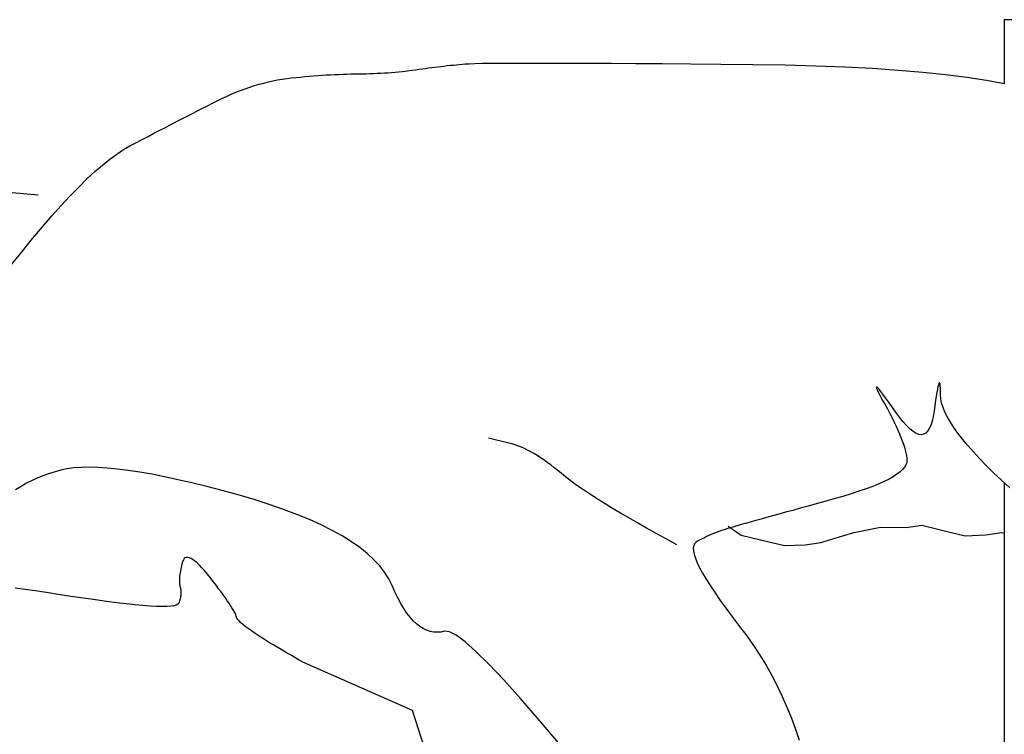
# Model space of a CAD drawing. Header units: millimetres. Extents: x 1337 to 1559, y 1364 to 1484.
# Tile 4 of 6: x 1369 to 1411, y 1453 to 1484. Entities that reach past the tile are written whole.
import ezdxf

# ---------------------------------------------------------------- set-up
doc = ezdxf.new("R2010")
doc.units = ezdxf.units.MM

# ---------------------------------------------------------------- blocks, each defined once
blk = doc.blocks.new('A$C78877629')
at = {"ltscale": 0.5}
for p, q in [((44.445, 118.118), (44.599, 118.13)), ((44.599, 118.13), (44.751, 118.143)), ((44.751, 118.143), (44.902, 118.157)), ((44.902, 118.157), (45.051, 118.172)), ((45.051, 118.172), (45.199, 118.189)), ((45.199, 118.189), (45.345, 118.207)), ((45.345, 118.207), (45.49, 118.225)), ((45.49, 118.225), (45.634, 118.246)), ((45.634, 118.246), (45.776, 118.266)), ((45.776, 118.266), (45.917, 118.286)), ((45.917, 118.286), (46.058, 118.305)), ((46.058, 118.305), (46.197, 118.323)), ((46.197, 118.323), (46.335, 118.341)), ((46.335, 118.341), (46.472, 118.359)), ((46.472, 118.359), (46.609, 118.375)), ((46.609, 118.375), (46.744, 118.392)), ((46.744, 118.392), (46.878, 118.407)), ((46.878, 118.407), (47.011, 118.422)), ((47.011, 118.422), (47.144, 118.436)), ((47.144, 118.436), (47.275, 118.45)), ((47.275, 118.45), (47.405, 118.463)), ((47.405, 118.463), (47.534, 118.475)), ((47.534, 118.475), (47.662, 118.487)), ((47.662, 118.487), (47.789, 118.498)), ((47.789, 118.498), (47.957, 118.508)), ((47.957, 118.508), (48.206, 118.516)), ((48.206, 118.516), (48.536, 118.523)), ((48.536, 118.523), (48.948, 118.529)), ((48.948, 118.529), (49.441, 118.533)), ((49.441, 118.533), (50.015, 118.535)), ((50.015, 118.535), (50.672, 118.536)), ((50.672, 118.536), (51.409, 118.535)), ((51.409, 118.535), (52.228, 118.533)), ((52.228, 118.533), (53.129, 118.529)), ((53.129, 118.529), (54.111, 118.524)), ((54.111, 118.524), (55.174, 118.517)), ((55.174, 118.517), (56.319, 118.509)), ((56.319, 118.509), (57.545, 118.499)), ((57.545, 118.499), (58.853, 118.487)), ((58.853, 118.487), (60.242, 118.474)), ((60.242, 118.474), (61.639, 118.454)), ((61.639, 118.454), (62.967, 118.419)), ((62.967, 118.419), (64.227, 118.371)), ((64.227, 118.371), (65.419, 118.309)), ((65.419, 118.309), (66.544, 118.233)), ((66.544, 118.233), (67.6, 118.143)), ((67.6, 118.143), (68.589, 118.04)), ((39.061, 117.669), (39.261, 117.718)), ((39.261, 117.718), (39.46, 117.762)), ((39.46, 117.762), (39.659, 117.801)), ((39.659, 117.801), (39.858, 117.835)), ((39.858, 117.835), (40.057, 117.864)), ((40.057, 117.864), (40.255, 117.888)), ((40.255, 117.888), (40.452, 117.908)), ((40.452, 117.908), (40.647, 117.928)), ((40.647, 117.928), (40.84, 117.946)), ((40.84, 117.946), (41.031, 117.963)), ((41.031, 117.963), (41.22, 117.978)), ((41.22, 117.978), (41.407, 117.993)), ((41.407, 117.993), (41.592, 118.006)), ((41.592, 118.006), (41.775, 118.018)), ((41.775, 118.018), (41.956, 118.028)), ((41.956, 118.028), (42.135, 118.038)), ((42.135, 118.038), (42.311, 118.046)), ((42.311, 118.046), (42.486, 118.053)), ((42.486, 118.053), (42.659, 118.059)), ((42.659, 118.059), (42.83, 118.063)), ((42.83, 118.063), (42.999, 118.066)), ((42.999, 118.066), (43.165, 118.069)), ((43.165, 118.069), (43.33, 118.071)), ((43.33, 118.071), (43.494, 118.074)), ((43.494, 118.074), (43.656, 118.078)), ((43.656, 118.078), (43.817, 118.084)), ((43.817, 118.084), (43.976, 118.09)), ((43.976, 118.09), (44.134, 118.099)), ((44.134, 118.099), (44.29, 118.108)), ((44.29, 118.108), (44.445, 118.118)), ((68.589, 118.04), (69.509, 117.923)), ((69.509, 117.923), (70.362, 117.792)), ((70.362, 117.792), (71.146, 117.647)), ((37.852, 117.268), (38.055, 117.347)), ((38.055, 117.347), (38.257, 117.422)), ((38.257, 117.422), (38.458, 117.491)), ((38.458, 117.491), (38.659, 117.556)), ((38.659, 117.556), (38.86, 117.615)), ((38.86, 117.615), (39.061, 117.669)), ((36.834, 116.795), (37.04, 116.898)), ((37.04, 116.898), (37.244, 116.998)), ((37.244, 116.998), (37.447, 117.093)), ((37.447, 117.093), (37.65, 117.183)), ((37.65, 117.183), (37.852, 117.268)), ((35.97, 116.355), (36.192, 116.468)), ((36.192, 116.468), (36.41, 116.58)), ((36.41, 116.58), (36.624, 116.688)), ((36.624, 116.688), (36.834, 116.795)), ((35.042, 115.876), (35.28, 115.999)), ((35.28, 115.999), (35.514, 116.12)), ((35.514, 116.12), (35.744, 116.239)), ((35.744, 116.239), (35.97, 116.355)), ((34.303, 115.491), (34.553, 115.621)), ((34.553, 115.621), (34.799, 115.75)), ((34.799, 115.75), (35.042, 115.876)), ((33.527, 115.083), (33.79, 115.221)), ((33.79, 115.221), (34.048, 115.357)), ((34.048, 115.357), (34.303, 115.491)), ((32.696, 114.594), (32.985, 114.784)), ((32.985, 114.784), (33.261, 114.942)), ((33.261, 114.942), (33.527, 115.083)), ((32.077, 114.118), (32.394, 114.372)), ((32.394, 114.372), (32.696, 114.594)), ((16.879, 113.966), (29.296, 112.829)), ((31.747, 113.832), (32.077, 114.118)), ((31.045, 113.164), (31.402, 113.514)), ((31.402, 113.514), (31.747, 113.832)), ((30.673, 112.782), (31.045, 113.164)), ((30.288, 112.368), (30.673, 112.782)), ((29.889, 111.922), (30.288, 112.368)), ((29.476, 111.443), (29.889, 111.922)), ((29.049, 110.934), (29.476, 111.443)), ((28.609, 110.391), (29.049, 110.934)), ((28.155, 109.817), (28.609, 110.391)), ((65.593, 104.507), (65.591, 104.485)), ((65.591, 104.485), (65.607, 104.435)), ((65.613, 104.501), (65.593, 104.507)), ((65.652, 104.465), (65.613, 104.501)), ((68.257, 104.513), (68.235, 104.403)), ((68.278, 104.596), (68.257, 104.513)), ((68.296, 104.654), (68.278, 104.596)), ((68.313, 104.684), (68.296, 104.654)), ((68.327, 104.689), (68.313, 104.684)), ((68.34, 104.667), (68.327, 104.689)), ((68.35, 104.62), (68.34, 104.667)), ((68.359, 104.546), (68.35, 104.62)), ((68.365, 104.446), (68.359, 104.546)), ((65.607, 104.435), (65.641, 104.356)), ((65.641, 104.356), (65.693, 104.249)), ((65.709, 104.402), (65.652, 104.465)), ((65.693, 104.249), (65.763, 104.113)), ((65.783, 104.31), (65.709, 104.402)), ((65.763, 104.113), (65.851, 103.949)), ((65.876, 104.189), (65.783, 104.31)), ((65.987, 104.04), (65.876, 104.189)), ((68.184, 104.106), (68.155, 103.917)), ((68.21, 104.268), (68.184, 104.106)), ((68.235, 104.403), (68.21, 104.268)), ((68.37, 104.319), (68.365, 104.446)), ((68.372, 104.167), (68.37, 104.319)), ((68.385, 103.996), (68.372, 104.167)), ((65.851, 103.949), (65.958, 103.756)), ((65.958, 103.756), (66.07, 103.552)), ((66.116, 103.863), (65.987, 104.04)), ((66.263, 103.657), (66.116, 103.863)), ((66.429, 103.422), (66.263, 103.657)), ((68.125, 103.703), (68.092, 103.462)), ((68.155, 103.917), (68.125, 103.703)), ((68.421, 103.814), (68.385, 103.996)), ((68.481, 103.621), (68.421, 103.814)), ((66.07, 103.552), (66.175, 103.356)), ((66.175, 103.356), (66.273, 103.166)), ((66.598, 103.189), (66.429, 103.422)), ((68.054, 103.224), (68.007, 103.018)), ((68.092, 103.462), (68.054, 103.224)), ((68.564, 103.418), (68.481, 103.621)), ((68.67, 103.203), (68.564, 103.418)), ((68.799, 102.979), (68.67, 103.203)), ((66.273, 103.166), (66.364, 102.983)), ((66.364, 102.983), (66.448, 102.807)), ((66.448, 102.807), (66.526, 102.637)), ((66.76, 102.987), (66.598, 103.189)), ((66.912, 102.817), (66.76, 102.987)), ((67.056, 102.678), (66.912, 102.817)), ((67.952, 102.842), (67.887, 102.699)), ((68.007, 103.018), (67.952, 102.842)), ((68.952, 102.743), (68.799, 102.979)), ((66.526, 102.637), (66.596, 102.475)), ((66.596, 102.475), (66.659, 102.319)), ((67.19, 102.571), (67.056, 102.678)), ((67.316, 102.495), (67.19, 102.571)), ((67.434, 102.45), (67.316, 102.495)), ((67.542, 102.437), (67.434, 102.45)), ((67.642, 102.455), (67.542, 102.437)), ((67.732, 102.505), (67.642, 102.455)), ((67.814, 102.586), (67.732, 102.505)), ((67.887, 102.699), (67.814, 102.586)), ((69.127, 102.496), (68.952, 102.743)), ((69.326, 102.239), (69.127, 102.496)), ((49.737, 102.057), (48.799, 102.283)), ((49.856, 102.025), (49.737, 102.057)), ((49.977, 101.987), (49.856, 102.025)), ((50.101, 101.942), (49.977, 101.987)), ((50.227, 101.891), (50.101, 101.942)), ((66.659, 102.319), (66.715, 102.17)), ((66.715, 102.17), (66.765, 102.028)), ((66.765, 102.028), (66.807, 101.893)), ((69.548, 101.971), (69.326, 102.239)), ((69.794, 101.692), (69.548, 101.971)), ((50.357, 101.832), (50.227, 101.891)), ((50.489, 101.767), (50.357, 101.832)), ((50.624, 101.695), (50.489, 101.767)), ((50.761, 101.617), (50.624, 101.695)), ((50.901, 101.532), (50.761, 101.617)), ((51.044, 101.44), (50.901, 101.532)), ((66.807, 101.893), (66.842, 101.765)), ((66.842, 101.765), (66.871, 101.644)), ((66.871, 101.644), (66.892, 101.529)), ((66.892, 101.529), (66.907, 101.421)), ((70.063, 101.403), (69.794, 101.692)), ((51.19, 101.342), (51.044, 101.44)), ((51.338, 101.237), (51.19, 101.342)), ((51.489, 101.125), (51.338, 101.237)), ((51.643, 101.007), (51.489, 101.125)), ((66.872, 101.124), (66.813, 101.024)), ((66.906, 101.223), (66.872, 101.124)), ((66.914, 101.321), (66.906, 101.223)), ((66.907, 101.421), (66.914, 101.321)), ((70.355, 101.102), (70.063, 101.403)), ((70.67, 100.791), (70.355, 101.102)), ((29.529, 100.664), (29.283, 100.563)), ((29.777, 100.754), (29.529, 100.664)), ((30.025, 100.834), (29.777, 100.754)), ((30.274, 100.903), (30.025, 100.834)), ((30.538, 100.959), (30.274, 100.903)), ((30.831, 100.998), (30.538, 100.959)), ((31.153, 101.021), (30.831, 100.998)), ((31.503, 101.027), (31.153, 101.021)), ((31.883, 101.017), (31.503, 101.027)), ((32.29, 100.991), (31.883, 101.017)), ((32.727, 100.948), (32.29, 100.991)), ((33.193, 100.889), (32.727, 100.948)), ((33.687, 100.813), (33.193, 100.889)), ((34.21, 100.721), (33.687, 100.813)), ((34.762, 100.613), (34.21, 100.721)), ((51.799, 100.882), (51.643, 101.007)), ((51.958, 100.75), (51.799, 100.882)), ((52.128, 100.611), (51.958, 100.75)), ((66.486, 100.721), (66.326, 100.618)), ((66.62, 100.823), (66.486, 100.721)), ((66.729, 100.924), (66.62, 100.823)), ((66.813, 101.024), (66.729, 100.924)), ((71.008, 100.469), (70.67, 100.791)), ((28.792, 100.33), (28.549, 100.197)), ((29.037, 100.452), (28.792, 100.33)), ((29.283, 100.563), (29.037, 100.452)), ((35.342, 100.488), (34.762, 100.613)), ((35.952, 100.347), (35.342, 100.488)), ((36.59, 100.189), (35.952, 100.347)), ((52.317, 100.465), (52.128, 100.611)), ((52.524, 100.312), (52.317, 100.465)), ((52.751, 100.152), (52.524, 100.312)), ((65.696, 100.305), (65.436, 100.198)), ((65.931, 100.41), (65.696, 100.305)), ((66.141, 100.515), (65.931, 100.41)), ((66.326, 100.618), (66.141, 100.515)), ((71.37, 100.137), (71.008, 100.469)), ((28.549, 100.197), (28.306, 100.054)), ((37.257, 100.015), (36.59, 100.189)), ((37.953, 99.825), (37.257, 100.015)), ((38.645, 99.623), (37.953, 99.825)), ((52.997, 99.985), (52.751, 100.152)), ((53.261, 99.811), (52.997, 99.985)), ((53.545, 99.629), (53.261, 99.811)), ((64.504, 99.875), (64.143, 99.766)), ((64.84, 99.984), (64.504, 99.875)), ((65.151, 100.092), (64.84, 99.984)), ((65.436, 100.198), (65.151, 100.092)), ((39.3, 99.416), (38.645, 99.623)), ((39.918, 99.202), (39.3, 99.416)), ((53.847, 99.44), (53.545, 99.629)), ((54.169, 99.244), (53.847, 99.44)), ((62.993, 99.444), (62.635, 99.344)), ((63.366, 99.547), (62.993, 99.444)), ((63.757, 99.656), (63.366, 99.547)), ((64.143, 99.766), (63.757, 99.656)), ((40.5, 98.983), (39.918, 99.202)), ((41.045, 98.759), (40.5, 98.983)), ((54.509, 99.041), (54.169, 99.244)), ((54.869, 98.831), (54.509, 99.041)), ((61.373, 98.994), (61.098, 98.918)), ((61.663, 99.075), (61.373, 98.994)), ((61.971, 99.16), (61.663, 99.075)), ((62.295, 99.25), (61.971, 99.16)), ((62.635, 99.344), (62.295, 99.25)), ((41.553, 98.528), (41.045, 98.759)), ((42.024, 98.292), (41.553, 98.528)), ((55.247, 98.614), (54.869, 98.831)), ((55.644, 98.389), (55.247, 98.614)), ((59.645, 98.515), (59.503, 98.476)), ((59.802, 98.558), (59.645, 98.515)), ((59.977, 98.607), (59.802, 98.558)), ((60.168, 98.66), (59.977, 98.607)), ((60.376, 98.717), (60.168, 98.66)), ((60.6, 98.78), (60.376, 98.717)), ((60.841, 98.847), (60.6, 98.78)), ((61.098, 98.918), (60.841, 98.847)), ((66.877, 98.42), (67.561, 98.512)), ((67.561, 98.512), (68.603, 98.261)), ((42.459, 98.05), (42.024, 98.292)), ((56.06, 98.158), (55.644, 98.389)), ((56.496, 97.919), (56.06, 98.158)), ((58.439, 98.112), (58.337, 98.067)), ((58.544, 98.155), (58.439, 98.112)), ((58.653, 98.198), (58.544, 98.155)), ((58.764, 98.24), (58.653, 98.198)), ((58.879, 98.281), (58.764, 98.24)), ((58.998, 98.322), (58.879, 98.281)), ((59.119, 98.361), (58.998, 98.322)), ((59.244, 98.4), (59.119, 98.361)), ((59.173, 98.476), (59.739, 98.082)), ((59.372, 98.438), (59.244, 98.4)), ((59.503, 98.476), (59.372, 98.438)), ((59.739, 98.082), (60.573, 97.881)), ((63.191, 97.765), (64.617, 98.193)), ((64.617, 98.193), (65.776, 98.428)), ((65.776, 98.428), (66.877, 98.42)), ((68.603, 98.261), (69.436, 98.06)), ((69.436, 98.06), (70.329, 98.102)), ((70.329, 98.102), (71.013, 98.195)), ((71.013, 98.195), (71.122, 98.168)), ((42.857, 97.802), (42.459, 98.05)), ((43.219, 97.548), (42.857, 97.802)), ((56.95, 97.673), (56.496, 97.919)), ((57.725, 97.724), (57.681, 97.641)), ((57.793, 97.785), (57.725, 97.724)), ((57.876, 97.834), (57.793, 97.785)), ((57.962, 97.882), (57.876, 97.834)), ((58.05, 97.93), (57.962, 97.882)), ((58.143, 97.976), (58.05, 97.93)), ((58.238, 98.022), (58.143, 97.976)), ((58.337, 98.067), (58.238, 98.022)), ((60.573, 97.881), (61.615, 97.63)), ((61.615, 97.63), (62.507, 97.672)), ((62.507, 97.672), (63.191, 97.765)), ((43.543, 97.288), (43.219, 97.548)), ((43.831, 97.023), (43.543, 97.288)), ((57.681, 97.641), (57.662, 97.536)), ((57.662, 97.536), (57.668, 97.408)), ((57.668, 97.408), (57.699, 97.258)), ((57.699, 97.258), (57.754, 97.086)), ((35.521, 96.867), (35.5, 96.777)), ((35.546, 96.95), (35.521, 96.867)), ((35.579, 97.017), (35.546, 96.95)), ((35.618, 97.067), (35.579, 97.017)), ((35.663, 97.101), (35.618, 97.067)), ((35.716, 97.119), (35.663, 97.101)), ((35.776, 97.121), (35.716, 97.119)), ((35.842, 97.106), (35.776, 97.121)), ((35.916, 97.075), (35.842, 97.106)), ((35.996, 97.028), (35.916, 97.075)), ((36.083, 96.964), (35.996, 97.028)), ((36.177, 96.884), (36.083, 96.964)), ((36.277, 96.788), (36.177, 96.884)), ((44.082, 96.752), (43.831, 97.023)), ((57.754, 97.086), (57.834, 96.892)), ((57.834, 96.892), (57.939, 96.675)), ((35.427, 96.38), (35.419, 96.311)), ((35.437, 96.453), (35.427, 96.38)), ((35.45, 96.529), (35.437, 96.453)), ((35.464, 96.608), (35.45, 96.529)), ((35.481, 96.691), (35.464, 96.608)), ((35.5, 96.777), (35.481, 96.691)), ((36.385, 96.675), (36.277, 96.788)), ((36.499, 96.547), (36.385, 96.675)), ((36.62, 96.402), (36.499, 96.547)), ((36.748, 96.241), (36.62, 96.402)), ((44.297, 96.475), (44.082, 96.752)), ((44.475, 96.192), (44.297, 96.475)), ((57.939, 96.675), (58.069, 96.435)), ((58.069, 96.435), (58.223, 96.174)), ((35.408, 96.183), (35.406, 96.123)), ((35.406, 96.123), (35.407, 96.068)), ((35.407, 96.068), (35.409, 96.015)), ((35.412, 96.245), (35.408, 96.183)), ((35.409, 96.015), (35.413, 95.966)), ((35.419, 96.311), (35.412, 96.245)), ((35.413, 95.966), (35.42, 95.92)), ((36.876, 96.075), (36.748, 96.241)), ((36.996, 95.917), (36.876, 96.075)), ((44.616, 95.904), (44.475, 96.192)), ((58.223, 96.174), (58.403, 95.89)), ((28.715, 95.733), (28.298, 95.791)), ((29.165, 95.669), (28.715, 95.733)), ((29.647, 95.597), (29.165, 95.669)), ((30.162, 95.519), (29.647, 95.597)), ((35.42, 95.92), (35.428, 95.878)), ((35.428, 95.878), (35.439, 95.839)), ((35.439, 95.839), (35.449, 95.801)), ((35.449, 95.801), (35.458, 95.763)), ((35.458, 95.763), (35.465, 95.724)), ((35.465, 95.724), (35.47, 95.683)), ((35.47, 95.683), (35.473, 95.642)), ((35.474, 95.558), (35.471, 95.515)), ((35.473, 95.642), (35.474, 95.601)), ((35.474, 95.601), (35.474, 95.558)), ((37.108, 95.767), (36.996, 95.917)), ((37.213, 95.625), (37.108, 95.767)), ((37.311, 95.491), (37.213, 95.625)), ((44.74, 95.623), (44.616, 95.904)), ((44.866, 95.363), (44.74, 95.623)), ((58.403, 95.89), (58.607, 95.584)), ((58.607, 95.584), (58.835, 95.255)), ((30.71, 95.435), (30.162, 95.519)), ((31.258, 95.351), (30.71, 95.435)), ((31.771, 95.277), (31.258, 95.351)), ((32.251, 95.21), (31.771, 95.277)), ((32.696, 95.153), (32.251, 95.21)), ((33.107, 95.104), (32.696, 95.153)), ((33.484, 95.064), (33.107, 95.104)), ((35.38, 95.137), (35.343, 95.091)), ((35.398, 95.187), (35.38, 95.137)), ((35.414, 95.236), (35.398, 95.187)), ((35.428, 95.285), (35.414, 95.236)), ((35.441, 95.332), (35.428, 95.285)), ((35.451, 95.379), (35.441, 95.332)), ((35.459, 95.425), (35.451, 95.379)), ((35.466, 95.47), (35.459, 95.425)), ((35.471, 95.515), (35.466, 95.47)), ((37.4, 95.365), (37.311, 95.491)), ((37.483, 95.246), (37.4, 95.365)), ((37.557, 95.136), (37.483, 95.246)), ((37.624, 95.033), (37.557, 95.136)), ((44.995, 95.124), (44.866, 95.363)), ((45.126, 94.906), (44.995, 95.124)), ((58.835, 95.255), (59.089, 94.904)), ((33.827, 95.032), (33.484, 95.064)), ((34.136, 95.009), (33.827, 95.032)), ((34.411, 94.995), (34.136, 95.009)), ((34.652, 94.989), (34.411, 94.995)), ((34.858, 94.992), (34.652, 94.989)), ((35.031, 95.004), (34.858, 94.992)), ((35.169, 95.024), (35.031, 95.004)), ((35.273, 95.053), (35.169, 95.024)), ((35.343, 95.091), (35.273, 95.053)), ((37.683, 94.938), (37.624, 95.033)), ((37.735, 94.851), (37.683, 94.938)), ((37.779, 94.772), (37.735, 94.851)), ((37.816, 94.701), (37.779, 94.772)), ((37.845, 94.638), (37.816, 94.701)), ((45.26, 94.708), (45.126, 94.906)), ((45.396, 94.532), (45.26, 94.708)), ((59.089, 94.904), (59.367, 94.531)), ((37.867, 94.582), (37.845, 94.638)), ((37.881, 94.534), (37.867, 94.582)), ((37.9, 94.487), (37.881, 94.534)), ((37.936, 94.431), (37.9, 94.487)), ((37.99, 94.368), (37.936, 94.431)), ((38.061, 94.298), (37.99, 94.368)), ((38.151, 94.219), (38.061, 94.298)), ((45.535, 94.377), (45.396, 94.532)), ((45.676, 94.243), (45.535, 94.377)), ((59.367, 94.531), (59.67, 94.135)), ((38.257, 94.133), (38.151, 94.219)), ((38.381, 94.04), (38.257, 94.133)), ((38.523, 93.938), (38.381, 94.04)), ((38.682, 93.829), (38.523, 93.938)), ((38.859, 93.713), (38.682, 93.829)), ((45.82, 94.129), (45.676, 94.243)), ((45.966, 94.037), (45.82, 94.129)), ((46.115, 93.965), (45.966, 94.037)), ((46.266, 93.914), (46.115, 93.965)), ((46.419, 93.885), (46.266, 93.914)), ((46.575, 93.876), (46.419, 93.885)), ((46.734, 93.888), (46.575, 93.876)), ((46.895, 93.921), (46.734, 93.888)), ((47.101, 93.899), (46.895, 93.921)), ((47.395, 93.746), (47.101, 93.899)), ((59.67, 94.135), (59.979, 93.724)), ((39.053, 93.588), (38.859, 93.713)), ((39.265, 93.456), (39.053, 93.588)), ((39.494, 93.317), (39.265, 93.456)), ((47.777, 93.46), (47.395, 93.746)), ((48.247, 93.044), (47.777, 93.46)), ((59.979, 93.724), (60.272, 93.306)), ((39.741, 93.169), (39.494, 93.317)), ((40.005, 93.014), (39.741, 93.169)), ((40.287, 92.852), (40.005, 93.014)), ((48.806, 92.496), (48.247, 93.044)), ((60.272, 93.306), (60.55, 92.88)), ((40.572, 92.688), (40.287, 92.852)), ((40.74, 92.592), (40.572, 92.688)), ((40.74, 92.592), (45.495, 90.5)), ((60.55, 92.88), (60.814, 92.447)), ((49.452, 91.817), (48.806, 92.496)), ((60.814, 92.447), (61.063, 92.006)), ((50.187, 91.006), (49.452, 91.817)), ((61.063, 92.006), (61.297, 91.557)), ((61.297, 91.557), (61.517, 91.1)), ((51.009, 90.063), (50.187, 91.006)), ((61.517, 91.1), (61.722, 90.637)), ((45.495, 90.5), (47.128, 85.44)), ((61.722, 90.637), (61.912, 90.165)), ((51.92, 88.989), (51.009, 90.063)), ((61.912, 90.165), (62.087, 89.685)), ((62.087, 89.685), (62.247, 89.198))]:
    blk.add_line(p, q, dxfattribs=at)
blk.add_lwpolyline([(71.122, 100.365), (71.122, 7.013), (135.922, 7.013), (135.922, 120.413), (71.122, 120.413), (71.122, 117.652)], dxfattribs=at)

msp = doc.modelspace()

# ---------------------------------------------------------------- block references
msp.add_blockref('A$C78877629', (1340.169, 1363.78))

doc.saveas('drawing.dxf')
